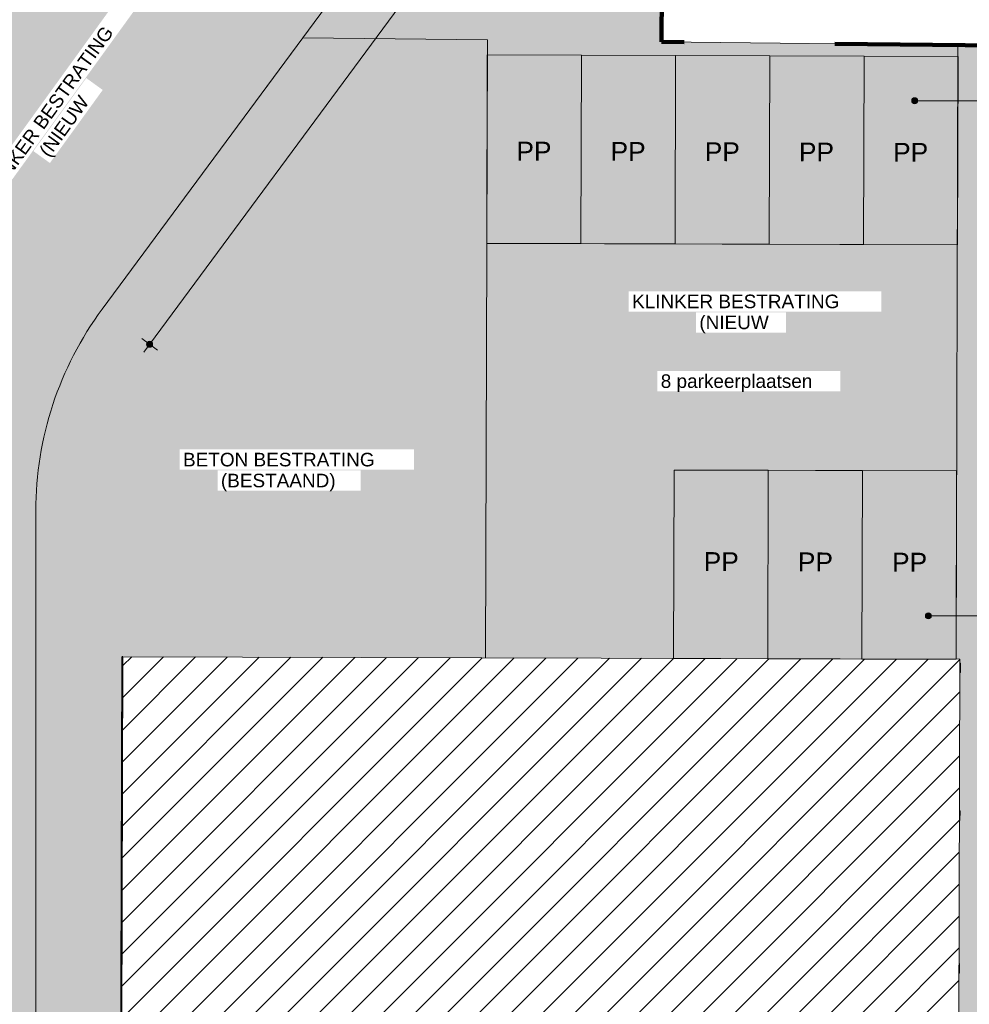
# Model space of a CAD drawing. Header units: millimetres. Extents: x -159785 to 90015, y -49332 to 203345.
# Tile 56 of 63: x -52371 to -27162, y 80529 to 106658. Entities that reach past the tile are written whole.
import ezdxf

# ---------------------------------------------------------------- set-up
doc = ezdxf.new("R2010")
doc.units = ezdxf.units.MM
doc.linetypes.add('IMPORT-KG-PERCEEL-SO', pattern=[19000, 5500, -2000, 0, -2000, 5500, -2000, 0, -2000])
for name, color, linetype, lineweight in [('A--A23__Vloeren', 8, 'Continuous', 9), ('A--L$01A__Algemeen', 7, 'Continuous', 9), ('A--L23__Vloeren', 3, 'Continuous', 9), ('A--LD30__DetailPenMiddel', 3, 'Continuous', 9), ('A--M$01A__Algemeen', 1, 'Continuous', 13), ('A--M$01A__Algemeen-200', 1, 'Continuous', 13), ('A--T$01A__Algemeen', 1, 'Continuous', 13), ('B-WE-KG-GRENS_PERCEEL-G', 30, 'IMPORT-KG-PERCEEL-SO', 25), ('B-WE-OG-BEBOUWING-G', 250, 'Continuous', 35), ('B-WE-OG-BEBOUWING-GV', 250, 'Continuous', 35), ('B-WE-OG-TERREIN_ERF-GV', 10, 'Continuous', 20), ('Montfoort-BGT_aangepast_dwg', 8, 'Continuous', 9), ('Montfoort-KAD_aangepast_dwg', 8, 'Continuous', 9)]:
    doc.layers.add(name, color=color, linetype=linetype, lineweight=lineweight)
doc.styles.add('Arial', font='arial.ttf', dxfattribs={"height": 360})
doc.styles.add('Arial_3', font='arial.ttf', dxfattribs={"height": 500})
doc.dimstyles.new('00_ARC_dimension_1_8mm_afgerond', dxfattribs={"dimscale": 304.8, "dimtxt": 367.293384, "dimasz": 2.099738, "dimexe": 0.853018, "dimexo": 0.0625, "dimgap": 0.328084, "dimtad": 1, "dimdec": 0, "dimrnd": 10, "dimzin": 0, "dimdsep": 46, "dimtxsty": 'Arial', "dimblk1": 'DOTSMALL', "dimblk2": 'DOTSMALL', "dimsah": 1, "dimcen": 0.09, "dimdle": 0.853018, "dimadec": 3, "dimazin": 0, "dimtfac": 1, "dimtdec": 4, "dimtix": 1, "dimtmove": 0, "dimatfit": 3, "dimfxl": 0.853018, "dimfxlon": 1, "dimtvp": 1, "dimtfill": 1, "dimtolj": 1, "dimtzin": 0, "dimarcsym": 2})

# ---------------------------------------------------------------- blocks, each defined once
blk = doc.blocks.new('kolommen1 - kolommen-2207150-00 Terrein')
at = {"layer": 'A--L$01A__Algemeen'}
h = blk.add_hatch(color=256, dxfattribs=at)
h.paths.add_polyline_path([(-36153, 65225), (-36185, 65473), (-36200, 65471), (-36170, 65239), (-36403, 65208), (-36401, 65193), (-36205, 65218)])
h.paths.add_polyline_path([(-40444, 64682), (-40446, 64697), (-40694, 64665), (-40692, 64650), (-40444, 64682)])
h.paths.add_polyline_path([(-44859, 64123), (-44861, 64139), (-45109, 64107), (-45107, 64092)])
h.paths.add_polyline_path([(-49274, 63565), (-49276, 63580), (-49524, 63548), (-49522, 63533), (-49274, 63565)])
h.paths.add_polyline_path([(-53689, 63006), (-53691, 63021), (-53939, 62990), (-53936, 62975)])
h.paths.add_polyline_path([(-57979, 62463), (-57981, 62478), (-58215, 62449), (-58245, 62682), (-58259, 62680), (-58227, 62432), (-58087, 62450)])
h.paths.add_polyline_path([(-36645, 69119), (-36677, 69367), (-36692, 69365), (-36660, 69117)])
h.paths.add_polyline_path([(-58705, 66328), (-58736, 66576), (-58751, 66574), (-58717, 66326)])
h.paths.add_polyline_path([(-37154, 73137), (-37185, 73385), (-37201, 73383), (-37170, 73135)])
h.paths.add_polyline_path([(-59213, 70346), (-59245, 70594), (-59259, 70592), (-59228, 70344)])
h.paths.add_polyline_path([(-37662, 77155), (-37694, 77403), (-37709, 77400), (-37678, 77153), (-37666, 77154)])
h.paths.add_polyline_path([(-59721, 74364), (-59753, 74612), (-59768, 74610), (-59736, 74362), (-59733, 74362)])
h.paths.add_polyline_path([(-38171, 81172), (-38202, 81421), (-38218, 81418), (-38187, 81170), (-38173, 81172)])
h.paths.add_polyline_path([(-60229, 78382), (-60261, 78630), (-60276, 78628), (-60245, 78380), (-60242, 78380)])
h.paths.add_polyline_path([(-38663, 85069), (-38694, 85317), (-38711, 85315), (-38679, 85067)])
h.paths.add_polyline_path([(-60722, 82280), (-60754, 82528), (-60769, 82526), (-60737, 82278)])
for p, q in [((-38694, 85317), (-38711, 85315)), ((-38663, 85069), (-38694, 85317)), ((-38680, 85067), (-38663, 85069)), ((-60754, 82528), (-60769, 82526)), ((-60769, 82526), (-60737, 82278)), ((-60737, 82278), (-60722, 82280)), ((-38202, 81421), (-38218, 81418)), ((-38171, 81172), (-38202, 81421)), ((-38187, 81170), (-38171, 81172)), ((-60261, 78630), (-60276, 78628)), ((-60276, 78628), (-60245, 78380)), ((-60245, 78380), (-60229, 78382)), ((-37694, 77403), (-37709, 77401)), ((-37662, 77155), (-37694, 77403)), ((-37678, 77153), (-37662, 77155)), ((-59753, 74612), (-59768, 74610)), ((-59768, 74610), (-59736, 74362)), ((-59736, 74362), (-59721, 74364))]:
    blk.add_line(p, q, dxfattribs=at)
blk = doc.blocks.new('Montfoort-KAD_aangepast_dwg-2079012-00 Terrein')
at = {"layer": 'B-WE-KG-GRENS_PERCEEL-G', "color": 20, "lineweight": 100, "flags": 128}
blk.add_lwpolyline([(-55121, 152643), (-48683, 100642), (-14145, 104737), (-12771, 94786), (-11653, 85925), (-10741, 79324), (-9896, 73379), (-9510, 70144)], dxfattribs=at)
at = {"layer": 'B-WE-OG-BEBOUWING-G', "flags": 128}
blk.add_lwpolyline([(-60766, 82622), (-60781, 82620), (-58228, 62432)], dxfattribs=at)
blk = doc.blocks.new('Montfoort-BGT_aangepast_dwg-2210655-00 Terrein')
at = {"layer": 'B-WE-OG-BEBOUWING-GV', "color": 8, "lineweight": 9, "flags": 128}
blk.add_lwpolyline([(156950, -172990), (156935, -172994), (162064, -192686)], dxfattribs=at)
at = {"layer": 'B-WE-OG-TERREIN_ERF-GV', "color": 8, "lineweight": 9}
blk.add_line((156935, -172994), (156950, -172990), dxfattribs=at)
at = {"layer": 'B-WE-OG-TERREIN_ERF-GV', "color": 8, "lineweight": 9, "flags": 128}
blk.add_lwpolyline([(183479, -187090), (183483, -187106), (162064, -192686), (156935, -172994)], dxfattribs=at)
blk = doc.blocks.new('DIMBLOCK25-00 Terrein')
at = {"layer": 'A--M$01A__Algemeen-200'}
h = blk.add_hatch(color=256, dxfattribs=at)
edge = h.paths.add_edge_path()
edge.add_arc((-33994, 118227), 80, 0, 360)
h = blk.add_hatch(color=256, dxfattribs=at)
edge = h.paths.add_edge_path()
edge.add_arc((-48921, 98046), 80, 0, 360)
for p, q in [((-49076, 97837), (-33840, 118436)), ((-33994, 118227), (-34203, 118382)), ((-33994, 118227), (-33785, 118073)), ((-48921, 98046), (-49130, 98201)), ((-48921, 98046), (-48712, 97892))]:
    blk.add_line(p, q, dxfattribs=at)
for centre in [(-33994, 118227), (-48921, 98046)]:
    blk.add_circle(centre, 80, dxfattribs=at)
at = {"layer": 'A--M$01A__Algemeen-200', "color": 0, "insert": (-42325, 107918), "char_height": 360, "width": 1661.3, "attachment_point": 1, "rotation": 53.5125, "line_spacing_factor": 0.941778, "style": 'Arial', "bg_fill": 3, "box_fill_scale": 1.25, "bg_fill_color": 256, "bg_fill_true_color": 13158600, "bg_fill_transparency": 0}
blk.add_mtext('25100', dxfattribs=at)
blk = doc.blocks.new('_DotSmall')
at = {"color": 0, "linetype": 'ByBlock', "const_width": 0.5}
blk.add_lwpolyline([(-0.0625, 0, 1), (0.0625, 0, 1)], format="xyb", close=True, dxfattribs=at)

msp = doc.modelspace()

# ---------------------------------------------------------------- hatches: boundary and pattern name
at = {"layer": 'A--A23__Vloeren'}
h = msp.add_hatch(dxfattribs=at)
h.set_pattern_fill('FP_1', color=256, style=0, pattern_type=2)
h.set_pattern_definition([(135, (-40107.51, 87880.13), (-141.42136, 1e-14), [300, -100]), (225, (-40178.22, 87950.845), (-141.42136, -1e-14), [300, -100])])
h.paths.add_polyline_path([(-67037.9, 9988.3), (-14485.8, 66576.8), (-16695.2, 67136.7), (-50384.7, 30859.7), (-50458.6, 30788.6), (-50540.1, 30726.5), (-50628.2, 30674), (-50721.6, 30631.9), (-50819.3, 30600.7), (-50919.8, 30580.7), (-51022, 30572.4), (-51124.4, 30575.7), (-51225.9, 30590.6), (-51324.9, 30617), (-51420.3, 30654.5), (-51510.9, 30702.6), (-51595.3, 30760.6), (-51672.7, 30827.9), (-51741.8, 30903.6), (-51802, 30986.6), (-51852.3, 31075.9), (-51892.1, 31170.4), (-51920.9, 31268.7), (-51938.3, 31369.8), (-51944.2, 31472.1), (-51943.9, 93625.5), (-51937.5, 93962.5), (-51918.6, 94299.1), (-51887.1, 94634.8), (-51843, 94969), (-51786.4, 95301.3), (-51717.5, 95631.3), (-51636.2, 95958.5), (-51542.7, 96282.4), (-51437.2, 96602.6), (-51319.7, 96918.6), (-51168, 97279), (-51049.7, 97536.3), (-50897.6, 97837.1), (-50734.3, 98132), (-50560, 98420.6), (-50375.1, 98702.5), (-50179.7, 98977.3), (-35255.4, 119155.5), (-35038.7, 155942.6), (-38273.5, 154819.3), (-38868.1, 155623.4), (-39993.7, 154791), (-39399.2, 153987), (-41689.8, 150855.7), (-41163.7, 122939), (-55807.6, 103139.8), (-56091.8, 102742.1), (-56314.5, 102413.2), (-56552.7, 102039.7), (-56780.4, 101659.7), (-56997.5, 101273.6), (-57203.9, 100881.6), (-57399.3, 100484), (-57583.6, 100081.2), (-57756.7, 99673.4), (-57918.5, 99261), (-58068.8, 98844.3), (-58207.5, 98423.6), (-58334.4, 97999.2), (-58449.6, 97571.4), (-58552.9, 97140.7), (-58644.3, 96707.2), (-58723.6, 96271.3), (-58790.8, 95833.5), (-58845.8, 95393.9), (-58888.7, 94953), (-58919.3, 94511.1), (-58937.7, 94068.5), (-58943.9, 93625.5), (-58944.2, 30162.2), (-58938.9, 29945.2), (-58923.2, 29728.6), (-58897.1, 29513.1), (-58860.6, 29299), (-58813.8, 29087), (-58756.9, 28877.5), (-58689.9, 28671), (-58613, 28467.9), (-58526.5, 28268.8), (-58430.4, 28074.1), (-71434.5, 14071.2), (-70194.7, 12919.9)])
h = msp.add_hatch(dxfattribs=at)
h.set_pattern_fill('FP_25', color=256, style=0, pattern_type=2)
h.set_pattern_definition([(98.512, (-40055.26, 112641.51), (-113.70014, 84.09683), [300, -100]), (188.512, (-40070.06, 112740.4), (-113.70014, 84.09683), [300, -100])])
h.paths.add_polyline_path([(-35013.6, 89707.6), (-34998, 94707.5), (-27498, 94684.2), (-27479.2, 100684.1), (-39973.2, 100723.1), (-40007.5, 89723.1), (-37017, 89713.8)])
h.paths.add_polyline_path([(-38342, 89989.6), (-38907.7, 90555.3), (-37776.3, 90555.3)])
h.paths.add_polyline_path([(-27463.6, 105684.1), (-27463.6, 105982.4), (-35329.6, 106068.9), (-35255.4, 119155.5), (-44857, 106173.7), (-39956.4, 106119.8), (-39956.4, 105723.1), (-27479.2, 105684.1)])
h = msp.add_hatch(dxfattribs=at)
h.set_pattern_fill('FP_12', color=256, style=0, pattern_type=2)
h.set_pattern_definition([(320, (-43934.7, 57303.75), (-21.96325, -251.04065), [26.25, -288.75]), (265, (-43934.7, 57303.75), (263.2673, 48.5625), [21, -231]), (10.451, (-43936.54, 57282.83), (241.3029, -202.48), [22.309, -245.4]), (316.184, (-43864.7, 57303.75), (-57.9326, -373.5339), [39.375, -433.125]), (6.635, (-43869.54, 57272.63), (340.938, -327.1357), [33.464, -368.1]), (261.184, (-43864.7, 57303.75), (340.94, -327.133), [31.5, -346.5]), (291, (-43882.2, 57268.75), (-140.9164, -208.9171), [26.25, -288.75]), (236, (-43882.2, 57268.75), (253.8024, -85.1608), [21, -231]), (341.451, (-43893.95, 57251.35), (112.884, -294.079), [22.309, -245.4]), (307.5, (-43934.71, 57303.755), (116.51285, -4.25595), [8.382, -219.818, 8.382, -226.118, -231.875]), (307.5, (-43934.71, 57303.755), (116.51285, -4.25595), [-462.7, 8.382, -223.493]), (277.5, (-43934.71, 57303.75), (138.0441, -92.07434), [8.382, -125.318, 8.382, -214.568, -88.375]), (277.5, (-43934.71, 57303.75), (138.0441, -92.07434), [-356.65, 8.382, -79.993]), (237.5, (-43934.71, 57381.805), (-7.8942, -186.83785), [8.382, -79.118, 8.382, -264.618, -362.25]), (237.5, (-43934.71, 57381.805), (-7.8942, -186.83785), [-360.5, 8.382, -353.868]), (227.5, (-43934.7, 57416.8), (35.03674, -204.11516), [8.382, -105.368, 8.382, -172.918, -257.25]), (227.5, (-43934.7, 57416.8), (35.03674, -204.11516), [-295.05, 8.382, -248.868])])
h.paths.add_polyline_path([(-47666, 45225.5), (-35893.4, 57900.2), (-35864.6, 69360.6), (-32036.2, 69349.9), (-32036.2, 69364.2), (-36236.2, 69377.3), (-36236.2, 69361.8), (-36486.2, 69361.8), (-36486.3, 69378.1), (-40686.2, 69391.1), (-40686.3, 69375.9), (-40936.2, 69376.7), (-40936.2, 69392.1), (-45136.2, 69405.2), (-45136.2, 69390), (-45386.2, 69390), (-45386.2, 69406), (-46923.8, 69410.8), (-46923.8, 69405.8), (-47923.8, 69410.8), (-47923.8, 69413.9), (-49461.2, 69418.6), (-49461.3, 69403.7), (-49711.3, 69404.5), (-49710.5, 69654.5), (-49695.5, 69654.5), (-49683.6, 73329.5), (-49698.1, 73329.5), (-49695.9, 73579.5), (-49682.8, 73579.5), (-49670.6, 77379.4), (-49685.4, 77379.5), (-49684.6, 77629.5), (-49669.8, 77629.5), (-49657.5, 81429.4), (-49672.7, 81429.5), (-49669.8, 81679.4), (-49656.7, 81679.5), (-49644.5, 85479.4), (-49660, 85479.4), (-49657.5, 85729.4), (-49643.7, 85729.4), (-49631.8, 89408.6), (-49646.8, 89408.7), (-49646, 89658.7), (-49631, 89658.7), (-49630.7, 89753.2), (-40007.5, 89723.1), (-39956.4, 106119.8), (-44857, 106173.7), (-50179.7, 98977.3), (-50375.1, 98702.5), (-50560, 98420.6), (-50734.3, 98132), (-50897.6, 97837.1), (-51049.7, 97536.3), (-51190.5, 97230), (-51319.7, 96918.6), (-51437.2, 96602.6), (-51542.7, 96282.4), (-51636.2, 95958.5), (-51717.5, 95631.3), (-51786.4, 95301.3), (-51843, 94969), (-51887.1, 94634.8), (-51918.6, 94299.1), (-51937.5, 93962.5), (-51943.9, 93625.5), (-51943.9, 49198.2), (-47777.8, 45329.3)])
h.paths.add_polyline_path([(-46745.6, 68456), (-47876.9, 68463.1), (-47307.7, 69025.2), (-46873.8, 68585.8)])
h.paths.add_polyline_path([(-27577.3, 69334.2), (-27577.3, 69334.3), (-27711.3, 69334.7), (-27711.3, 69350.7), (-31786.2, 69363.2), (-31786.3, 69347.6), (-27710.9, 69334.7)])
h.paths.add_polyline_path([(-50652.7, 78961.5), (-50659.8, 80092.9), (-50090.6, 79530.8)])
h.paths.add_polyline_path([(-42792, 90004.1), (-43357.7, 90569.8), (-42226.3, 90569.8), (-42471, 90325.2)])
h.paths.add_polyline_path([(-47242, 90018.7), (-47807.7, 90584.4), (-46676.3, 90584.4), (-46958.6, 90302.1)])
h = msp.add_hatch(color=256, dxfattribs=at)
h.paths.add_polyline_path([(-4357.1, 66831.7), (-3763.4, 67935.8), (-3330.7, 69117.9), (-3071, 70349.8), (-2990.4, 71592.7), (-2785.9, 105710.9), (-27462.6, 105982.4), (-27513.7, 89684.2), (-27412.7, 89683.9), (-27412.7, 89586), (-27396, 89586), (-27396.8, 89336), (-27413.8, 89336), (-27425.3, 85658.8), (-27409.2, 85658.8), (-27410, 85408.8), (-27426.1, 85408.7), (-27437.9, 81608.9), (-27421.9, 81608.8), (-27422.7, 81358.8), (-27438.7, 81358.8), (-27450.6, 77558.9), (-27434.6, 77558.8), (-27435.4, 77308.8), (-27451.4, 77308.8), (-27463.3, 73508.9), (-27447.3, 73508.7), (-27448.1, 73258.9), (-27464.1, 73258.9), (-27475.6, 69583.9), (-27460.5, 69583.9), (-27461.3, 69333.9), (-27576.4, 69333.9), (-21492.2, 66885.3), (-16941.9, 66871.1), (-16695.2, 67136.7), (-23714.3, 68915.5), (-23819.7, 68948.5), (-23920.8, 68992.9), (-24016.4, 69048.2), (-24105.3, 69113.7), (-24186.4, 69188.6), (-24258.8, 69272), (-24321.6, 69362.9), (-24373.9, 69460.1), (-24415.2, 69562.5), (-24445, 69668.8), (-24462.9, 69777.8), (-24468.6, 69888.1), (-24442.9, 77888.1), (-24436.2, 78000), (-24417.1, 78110.5), (-24385.7, 78218.2), (-24342.4, 78321.6), (-24287.9, 78419.6), (-24222.7, 78510.8), (-24147.7, 78594.2), (-24063.8, 78668.7), (-23972.2, 78733.3), (-23873.8, 78787.2), (-23770.1, 78829.8), (-23662.2, 78860.5), (-23551.6, 78878.9), (-23439.6, 78884.8), (-6439.7, 78830.1), (-6327.8, 78823.4), (-6217.3, 78804.3), (-6109.6, 78772.9), (-6006.2, 78729.6), (-5908.2, 78675.1), (-5816.9, 78609.9), (-5733.6, 78534.9), (-5659.1, 78451), (-5594.5, 78359.4), (-5540.6, 78261.1), (-5498, 78157.3), (-5467.3, 78049.5), (-5448.9, 77938.8), (-5443, 77826.9), (-5472.7, 68591.9), (-5479.1, 68482.4), (-5497.4, 68374.3), (-5527.4, 68268.8), (-5568.9, 68167.2), (-5621.1, 68070.8), (-5683.7, 67980.7), (-6573, 66838.6), (-5443, 66835.1)])
h.paths.add_polyline_path([(-7935.3, 80808.6), (-21935, 80892.5), (-21803.2, 102892.1), (-7803.4, 102808.2), (-7930, 81694.1)])
h = msp.add_hatch(dxfattribs=at)
h.set_pattern_fill('FP_29', color=256, style=0, pattern_type=2)
h.set_pattern_definition([(44.642, (-33398.96, 101767.795), (0.8836, 141.4186), [300, -100]), (134.642, (-33327.8, 101838.06), (0.8836, 141.4186), [300, -100])])
h.paths.add_polyline_path([(-27513.7, 89684.2), (-27498, 94684.2), (-34998, 94707.5), (-35013.6, 89707.6), (-27577.3, 89684.4)])
h.paths.add_polyline_path([(-27479.2, 100684.1), (-27463.6, 105684.1), (-39957.6, 105723.1), (-39973.2, 100723.1), (-27577.3, 100684.4)])
at = {"layer": 'A--L$01A__Algemeen'}
for points in [[(-47242, 90018.7), (-46676.3, 90584.4), (-47807.7, 90584.4), (-47758.6, 90535.3)], [(-42792, 90004.1), (-42226.3, 90569.8), (-43357.7, 90569.8), (-43049.3, 90261.5)], [(-38342, 89989.6), (-37776.3, 90555.3), (-38907.7, 90555.3)]]:
    msp.add_hatch(color=256, dxfattribs=at).paths.add_polyline_path(points)
h = msp.add_hatch(dxfattribs=at)
h.set_pattern_fill('FP_31', color=256, style=0, pattern_type=2)
h.set_pattern_definition([(45, (8412.3, 5010), (-424.264, 424.264), [])])
h.paths.add_polyline_path([(-27476.3, 69349.9), (-27413.3, 89683.9), (-49630.7, 89753.2), (-49695.9, 69419.5), (-27489.1, 69350)])
h.paths.add_polyline_path([(-29782.2, 69377.1), (-29782.2, 69377.1), (-30717, 69380.1)])
h.paths.add_polyline_path([(-37586.5, 69401.6), (-37586.5, 69401.6), (-38552.6, 69404.6)])
h.paths.add_polyline_path([(-49415, 77678.6), (-49415, 77678.7), (-49410.8, 78978.4)])
h.paths.add_polyline_path([(-29719.1, 89527), (-29719.2, 89527), (-30654, 89530)])
h.paths.add_polyline_path([(-38021.2, 89552.5), (-38021.2, 89552.5), (-39021, 89555.8)])
h.paths.add_polyline_path([(-31656, 89583.3), (-31656, 89583.3), (-31656, 89697.1)])
at = {"layer": 'A--T$01A__Algemeen'}
h = msp.add_hatch(color=7, dxfattribs=at)
edge = h.paths.add_edge_path()
edge.add_arc((-28610.2, 104508.5), 80, 0, 360)
h = msp.add_hatch(color=7, dxfattribs=at)
edge = h.paths.add_edge_path()
edge.add_arc((-28248.2, 90837.2), 80, 0, 360)

# ---------------------------------------------------------------- linework, layer by layer
at = {"layer": 'A--L23__Vloeren'}
for p, q in [((-35253.2, 119158.5), (-50179.7, 98977.3)), ((-35329.6, 106068.9), (-35253.2, 119158.5)), ((-39956.4, 106119.8), (-44857, 106173.7)), ((-40007.5, 89723.1), (-39956.4, 106119.8)), ((-27462.6, 105982.4), (-35329.6, 106068.9)), ((-27513.7, 89684.2), (-27462.6, 105982.4)), ((-2785.9, 105710.9), (-27462.6, 105982.4)), ((-39957.6, 105723.1), (-27463.6, 105684.1)), ((-27479.2, 100684.1), (-39973.2, 100723.1)), ((-35013.6, 89707.6), (-34998, 94707.5)), ((-34998, 94707.5), (-27498, 94684.2)), ((-51943.9, 93625.5), (-51944.2, 31472.1))]:
    msp.add_line(p, q, dxfattribs=at)
msp.add_arc((-42943.9, 93625.4), 9000, 143.51245, 179.99972, dxfattribs=at)
msp.add_arc((-42943.9, 93625.4), 9000, 143.51245, 179.99972, dxfattribs=at)
at = {"layer": 'A--LD30__DetailPenMiddel'}
for p, q in [((-35253.2, 119158.5), (-44857, 106173.7)), ((-44857, 106173.7), (-50179.7, 98977.3))]:
    msp.add_line(p, q, dxfattribs=at)
at = {"layer": 'A--LD30__DetailPenMiddel', "lineweight": 15}
for p, q in [((-39973.2, 100723.1), (-39957.6, 105723.1)), ((-39957.6, 105723.1), (-37457.6, 105715.3)), ((-37473.2, 100715.3), (-37457.6, 105715.3)), ((-37457.6, 105715.3), (-37473.2, 100715.3)), ((-37457.6, 105715.3), (-34957.6, 105707.5)), ((-34973.2, 100707.5), (-34957.6, 105707.5)), ((-34957.6, 105707.5), (-34973.2, 100707.5)), ((-34957.6, 105707.5), (-32457.6, 105699.7)), ((-32473.2, 100699.7), (-32457.6, 105699.7)), ((-32457.6, 105699.7), (-32473.2, 100699.7)), ((-32457.6, 105699.7), (-29957.6, 105691.9)), ((-29973.2, 100691.9), (-29957.6, 105691.9)), ((-29957.6, 105691.9), (-29973.2, 100691.9)), ((-29957.6, 105691.9), (-27457.7, 105684.1)), ((-27457.7, 105684.1), (-27473.3, 100684.1)), ((-37473.2, 100715.3), (-39973.2, 100723.1)), ((-34973.2, 100707.5), (-37473.2, 100715.3)), ((-32473.2, 100699.7), (-34973.2, 100707.5)), ((-29973.2, 100691.9), (-32473.2, 100699.7)), ((-27473.3, 100684.1), (-29973.2, 100691.9)), ((-35013.6, 89707.6), (-34998, 94707.5)), ((-34998, 94707.5), (-32498, 94699.7)), ((-32513.6, 89699.8), (-32498, 94699.7)), ((-32498, 94699.7), (-32513.6, 89699.8)), ((-32498, 94699.7), (-29998, 94692)), ((-30013.6, 89692), (-29998, 94692)), ((-29998, 94692), (-30013.6, 89692)), ((-29998, 94692), (-27498.1, 94684.2)), ((-27498.1, 94684.2), (-27513.7, 89684.2)), ((-49630.7, 89753.2), (-49696.2, 69419.5)), ((-27412.7, 89683.9), (-49630.7, 89753.2)), ((-32513.6, 89699.8), (-35013.6, 89707.6)), ((-30013.6, 89692), (-32513.6, 89699.8)), ((-27513.7, 89684.2), (-30013.6, 89692)), ((-27476.3, 69349.9), (-27412.7, 89683.9))]:
    msp.add_line(p, q, dxfattribs=at)
at = {"layer": 'A--T$01A__Algemeen', "color": 50}
for p, q in [((-28610.2, 104508.5), (-25277.8, 104508.5)), ((-28248.2, 90837.2), (-24915.7, 90837.2))]:
    msp.add_line(p, q, dxfattribs=at)
for centre in [(-28610.2, 104508.5), (-28248.2, 90837.2)]:
    msp.add_circle(centre, 80, dxfattribs=at)

# ---------------------------------------------------------------- block references
at = {"layer": 'A--L$01A__Algemeen', "rotation": 352.6080000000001}
msp.add_blockref('kolommen1 - kolommen-2207150-00 Terrein', (0, 0), dxfattribs=at)
at = {"layer": 'Montfoort-BGT_aangepast_dwg', "rotation": 345.2160000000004}
msp.add_blockref('Montfoort-BGT_aangepast_dwg-2210655-00 Terrein', (-157241.6, 297066.1), dxfattribs=at)
at = {"layer": 'Montfoort-KAD_aangepast_dwg', "color": 140, "lineweight": 100, "rotation": 352.6080000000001}
msp.add_blockref('Montfoort-KAD_aangepast_dwg-2079012-00 Terrein', (0, 0), dxfattribs=at)

# ---------------------------------------------------------------- texts
at = {"layer": 'A--T$01A__Algemeen', "color": 7, "char_height": 500, "width": 1122.362, "attachment_point": 1, "rotation": 359.82132, "style": 'Arial_3'}
for insert in [(-31684.7, 103397.9), (-29184.8, 103390.1), (-34212.1, 92528.5), (-31712.1, 92520.7), (-29212.1, 92512.9)]:
    msp.add_mtext('PP', dxfattribs=dict(at, insert=insert))

# ---------------------------------------------------------------- next in the draw order: texts
at = {"layer": 'A--T$01A__Algemeen', "color": 7, "insert": (-53377.4, 102069.6), "char_height": 360, "width": 6525.736, "attachment_point": 1, "rotation": 54.12924, "style": 'Arial', "bg_fill": 3, "box_fill_scale": 1.25, "bg_fill_color": 256, "bg_fill_true_color": 13158600, "bg_fill_transparency": 0}
msp.add_mtext('KLINKER BESTRATING', dxfattribs=at)
at = {"layer": 'A--T$01A__Algemeen', "color": 7, "char_height": 360, "attachment_point": 1, "style": 'Arial', "bg_fill": 3, "box_fill_scale": 1.25, "bg_fill_color": 256, "bg_fill_true_color": 13158600, "bg_fill_transparency": 0}
for s, insert, width in [('8 parkeerplaatsen', (-35353.6, 97246.5), 4681.855), ('BETON BESTRATING', (-48034.6, 95164.4), 6044.724), ('(BESTAAND)', (-47029.2, 94608.8), 3623.628)]:
    msp.add_mtext(s, dxfattribs=dict(at, insert=insert, width=width))

# ---------------------------------------------------------------- next in the draw order: dimensions: what is measured, and where the dimension line sits
at = {"layer": 'A--M$01A__Algemeen'}
dim = msp.add_linear_dim(base=(-33994.4, 118227.4), p1=(-49129.9, 98200.8), p2=(-34203.4, 118382), angle=53.51245, dimstyle='00_ARC_dimension_1_8mm_afgerond', override={"dimpost": '<>', "dimfxl": 25101.445989}, dxfattribs=at)
dim.commit()
dim.dimension.update_dxf_attribs({"geometry": 'DIMBLOCK25-00 Terrein', "text_midpoint": (-41685.8, 108305.6)})

# ---------------------------------------------------------------- next in the draw order: texts
at = {"layer": 'A--T$01A__Algemeen', "color": 7, "insert": (-51880.6, 103191.3), "char_height": 360, "width": 2212.657, "attachment_point": 1, "rotation": 54.12924, "style": 'Arial', "bg_fill": 3, "box_fill_scale": 1.25, "bg_fill_color": 256, "bg_fill_true_color": 13158600, "bg_fill_transparency": 0}
msp.add_mtext('(NIEUW', dxfattribs=at)
at = {"layer": 'A--T$01A__Algemeen', "color": 7, "char_height": 500, "width": 1122.362, "attachment_point": 1, "rotation": 359.82132, "style": 'Arial_3'}
for insert in [(-39184.7, 103421.3), (-36684.7, 103413.5), (-34184.7, 103405.7)]:
    msp.add_mtext('PP', dxfattribs=dict(at, insert=insert))
at = {"layer": 'A--T$01A__Algemeen', "color": 7, "char_height": 360, "attachment_point": 1, "style": 'Arial', "bg_fill": 3, "box_fill_scale": 1.25, "bg_fill_color": 256, "bg_fill_true_color": 13158600, "bg_fill_transparency": 0}
for s, insert, width in [('KLINKER BESTRATING', (-36114.6, 99362.1), 6525.736), ('(NIEUW', (-34328.7, 98806.5), 2212.657)]:
    msp.add_mtext(s, dxfattribs=dict(at, insert=insert, width=width))

doc.saveas('drawing.dxf')
